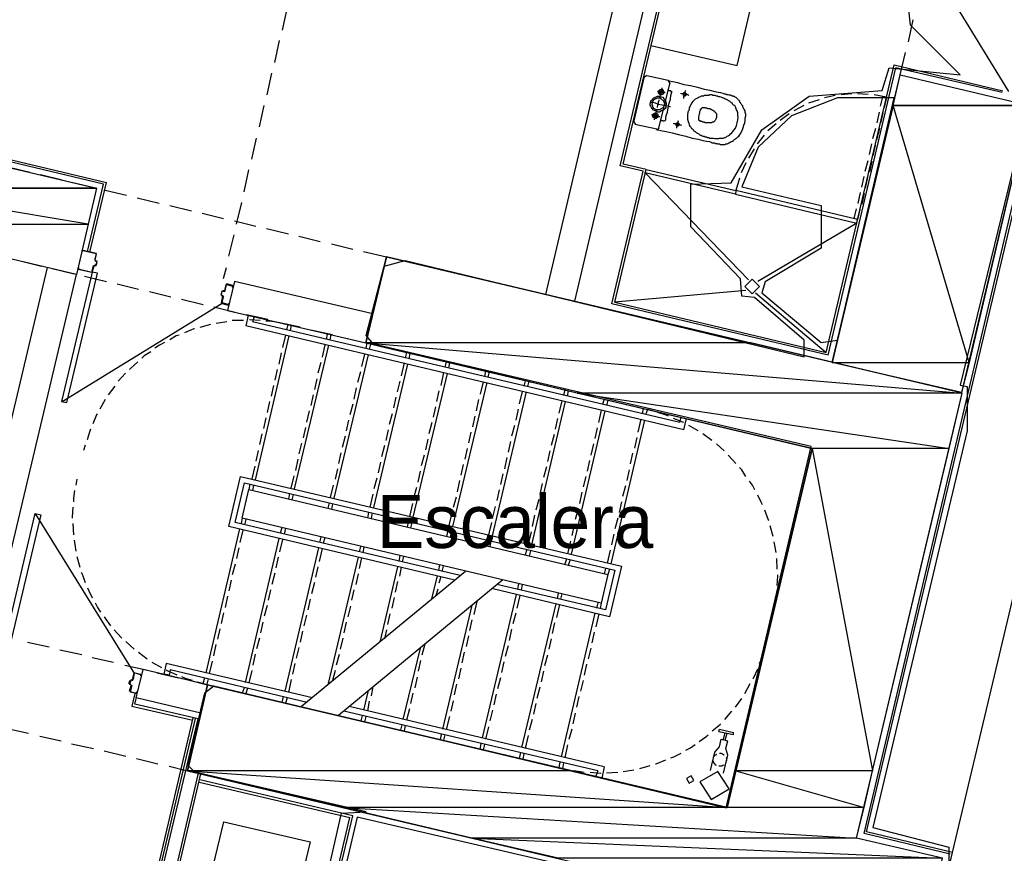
# Model space of a CAD drawing. Header units: feet. Extents: x -79 to 198, y -22 to 181.
# Tile 14 of 92: x 78 to 100, y 46 to 65. Entities that reach past the tile are written whole.
import ezdxf
from ezdxf.enums import TextEntityAlignment as Align

# ---------------------------------------------------------------- set-up
doc = ezdxf.new("R2010")
doc.units = ezdxf.units.FT
for name, color, linetype in [('A-AREA-COMUN', 252, 'CONTINUOUS'), ('A-AREA-UNIDAD', 30, 'CONTINUOUS'), ('A-LINEA', 7, 'CONTINUOUS'), ('A-MURO-CONCRETO', 8, 'CONTINUOUS'), ('A-NOMBRE-ESPACIO', 2, 'CONTINUOUS')]:
    doc.layers.add(name, color=color, linetype=linetype)

msp = doc.modelspace()

# ---------------------------------------------------------------- linework, layer by layer
at = {"layer": 'A-AREA-COMUN'}
msp.add_lwpolyline([(83.072, 39.04), (84.88, 46.9689), (85.44, 47.0044), (81.568, 47.8933), (81.408, 48.0533), (81.792, 49.6889), (82, 49.8489), (93.568, 47.0933), (95.488, 55.2533), (85.6, 57.5644), (85.44, 57.76), (85.84, 59.3244), (86.32, 59.4489), (95.328, 57.28), (95.328, 57.6533), (94.208, 58.6133), (93.92, 58.6489), (93.888, 59.04), (92.768, 60.2133), (92.768, 61.1733), (93.68, 61.2089), (94.368, 62.4), (95.44, 63.1644), (97.088, 63.2889), (97.248, 63.8044), (98.848, 63.6444), (97.728, 64.7644), (97.52, 66.72)], dxfattribs=at)
at = {"layer": 'A-AREA-UNIDAD'}
msp.add_lwpolyline([(97.36, 63.1289), (96.08, 63.1289), (95.04, 62.72), (94.288, 62.0089), (93.92, 61.12), (95.712, 60.6933), (95.712, 59.7333), (94.448, 58.9689), (94.368, 58.72), (95.712, 57.6), (96.08, 57.6533)], close=True, dxfattribs=at)
msp.add_lwpolyline([(100.32, 62.6489), (98.848, 56.64), (99.008, 56.6044), (99.008, 55.6089), (96.88, 46.6489), (98.592, 46.2044), (98.592, 45.2444), (97.92, 42.72), (96.72, 42.6844), (94, 43.3244), (93.68, 42.08), (92.56, 42.08), (90.208, 42.6844), (90.208, 44.2489), (89.92, 44.32), (90.048, 45.76), (85.232, 46.88), (83.36, 38.9156), (82.88, 38.5956), (81.92, 38.5956), (78.368, 39.4844), (77.568, 38.24)], dxfattribs=at)
at = {"layer": 'A-LINEA'}
for p, q in [((89.4933, 58.6844), (92.7733, 72.5911)), ((90.1467, 58.5378), (93.28, 71.7911)), ((91.1733, 61.5911), (92.76, 68.2711)), ((91.24, 61.6311), (92.7867, 68.2044)), ((93.8133, 63.8578), (94.7333, 67.7511)), ((97.7204, 66.8869), (99.9411, 63.2719)), ((83.5467, 64.6578), (83.6533, 65.1378)), ((97.68, 64.3911), (97.7867, 64.8844)), ((83.3733, 63.9244), (83.48, 64.4178)), ((91.8667, 64.3111), (93.8133, 63.8578)), ((97.4933, 63.6444), (97.6133, 64.1511)), ((95.8267, 57.3778), (97.36, 63.8711)), ((97.36, 63.8711), (99.8133, 63.2844)), ((83.2, 63.1911), (83.3067, 63.6844)), ((91.48, 62.5778), (91.72, 63.6044)), ((91.7774, 63.6299), (91.7213, 63.5952)), ((91.7733, 63.6311), (92.2533, 63.5244)), ((95.8667, 57.3111), (97.4, 63.8044)), ((99.8, 63.2444), (97.4, 63.8044)), ((92.2933, 63.4711), (92.04, 62.4444)), ((92.2921, 63.467), (92.2574, 63.5232)), ((96.0267, 63.1778), (95.7867, 63.1244)), ((96.4, 63.2178), (96.16, 63.1911)), ((96.7733, 63.2044), (96.5333, 63.2178)), ((83.0267, 62.4711), (83.1333, 62.9511)), ((95.32, 62.9511), (95.0933, 62.8311)), ((95.6667, 63.0844), (95.4267, 63.0044)), ((97.1867, 63.1378), (97.1333, 62.9111)), ((94.9867, 62.7644), (94.7867, 62.6178)), ((96.9733, 62.5644), (97.0267, 62.8044)), ((97.1067, 62.7911), (97.0533, 62.5511)), ((91.4813, 62.5819), (91.5159, 62.5257)), ((92, 62.4178), (91.5067, 62.5244)), ((94.6933, 62.5378), (94.5067, 62.3778)), ((74.4133, 62.4444), (79.5733, 61.2178)), ((79.5067, 61.1778), (74.4533, 62.3778)), ((91.9959, 62.4057), (92.0521, 62.4404)), ((94.4267, 62.2844), (94.2667, 62.0844)), ((96.88, 62.2044), (96.9467, 62.4444)), ((97.0267, 62.4311), (96.96, 62.1778)), ((82.8533, 61.7378), (82.96, 62.2178)), ((96.68, 46.5111), (100.36, 62.1111)), ((96.7333, 46.5511), (100.4133, 62.0978)), ((96.8, 61.8444), (96.8533, 62.0844)), ((96.9333, 62.0578), (96.88, 61.8178)), ((94.2, 61.9778), (94.0667, 61.7644)), ((91.6933, 61.4711), (91.1733, 61.5911)), ((94.0133, 61.6578), (93.9067, 61.4311)), ((96.7067, 61.4711), (96.7733, 61.7111)), ((96.8533, 61.6978), (96.8, 61.4578)), ((77.3467, 61.5644), (77.84, 61.4444)), ((78.08, 61.3911), (78.5733, 61.2711)), ((82.68, 61.0044), (82.7867, 61.4978)), ((90.9867, 58.4711), (91.6933, 61.4711)), ((91.7333, 61.4311), (94.0667, 59.0178)), ((91.7867, 61.4578), (91.7867, 61.4578)), ((78.8133, 61.2178), (79.2933, 61.0978)), ((79.1467, 59.6578), (79.5067, 61.1778)), ((79.2, 59.6444), (79.5733, 61.2178)), ((93.8667, 61.3111), (93.7867, 61.0311)), ((96.6267, 61.1111), (96.68, 61.3511)), ((96.76, 61.3378), (96.7067, 61.0844)), ((79.5467, 61.0444), (80.0267, 60.9244)), ((93.7333, 61.0044), (93.7333, 61.0044)), ((93.8133, 60.9778), (93.8133, 60.9778)), ((96.5467, 60.7378), (96.6, 60.9911)), ((96.68, 60.9644), (96.6267, 60.7244)), ((98.68, 46.0844), (102.24, 61.1244)), ((80.2667, 60.8711), (80.76, 60.7511)), ((81, 60.6978), (81.4933, 60.5778)), ((82.5067, 60.2711), (82.6267, 60.7644)), ((81.7333, 60.5244), (82.2133, 60.4044)), ((82.4667, 60.3511), (82.9467, 60.2311)), ((96.52, 60.2978), (94.28, 58.9778)), ((96.4933, 60.3511), (96.4933, 60.3511)), ((82.3333, 59.5511), (82.4533, 60.0311)), ((83.1867, 60.1778), (83.68, 60.0578)), ((83.92, 60.0044), (84.4, 59.8844)), ((84.6533, 59.8311), (85.1333, 59.7111)), ((79.04, 59.6844), (79.3467, 59.6178)), ((79.04, 59.6711), (79.04, 59.6711)), ((85.3733, 59.6578), (85.8933, 59.5378)), ((77.6267, 59.4444), (78.1067, 59.3244)), ((79.32, 59.4444), (79.36, 59.4444)), ((79.3205, 59.4557), (79.3354, 59.4316)), ((79.3333, 59.4578), (79.3333, 59.4578)), ((76.32, 51.1778), (78.24, 59.2978)), ((78.3467, 59.2711), (78.84, 59.1511)), ((79.24, 59.1911), (79.24, 59.1911)), ((79.3046, 59.3372), (79.2805, 59.3224)), ((79.3333, 59.3244), (79.2933, 59.3378)), ((79.3333, 59.3378), (79.3333, 59.3378)), ((82.2133, 59.0444), (82.28, 59.2978)), ((76.9733, 51.0311), (78.8933, 59.1378)), ((79.08, 59.0978), (79.5733, 58.9778)), ((79.8133, 58.9244), (80.2933, 58.8044)), ((82.4267, 58.8844), (82.28, 58.9244)), ((80.5467, 58.7511), (81.0267, 58.6311)), ((82.2267, 58.7644), (82.2, 58.7644)), ((82.2267, 58.7778), (82.2267, 58.7778)), ((82.2287, 58.7516), (82.2528, 58.7665)), ((82.2667, 58.9111), (82.24, 58.7644)), ((82.28, 58.9111), (82.28, 58.9111)), ((82.4267, 58.8711), (82.4267, 58.8711)), ((94.0133, 58.7778), (91.0533, 58.5111)), ((94.2267, 58.7244), (95.8267, 57.3778)), ((78.5709, 56.2715), (82.1859, 58.4922)), ((81.2667, 58.5778), (81.76, 58.4578)), ((82.1733, 58.6711), (82.1733, 58.6711)), ((82.1733, 58.6578), (82.2, 58.6578)), ((82.1867, 58.4978), (82.1867, 58.4978)), ((82.1867, 58.4844), (82.32, 58.4444)), ((82.2261, 58.6332), (82.2113, 58.6572)), ((91.0533, 58.5111), (95.8267, 57.3778)), ((82, 58.4044), (82.48, 58.2844)), ((82.32, 58.4578), (82.32, 58.4578)), ((95.8667, 57.3111), (90.9867, 58.4711)), ((82.2933, 58.0711), (82.0533, 58.0311)), ((82.6667, 58.0978), (82.4133, 58.0978)), ((82.7733, 58.2178), (82.72, 57.9778)), ((82.7333, 58.2311), (83.2133, 58.1244)), ((82.9067, 58.1911), (82.8667, 58.0711)), ((92.52, 55.7911), (82.8667, 58.0711)), ((83.4533, 58.0578), (83.9467, 57.9511)), ((83.6667, 58.0044), (83.5333, 58.0311)), ((81.92, 58.0044), (81.68, 57.9378)), ((92.6133, 55.6311), (82.72, 57.9778)), ((83.6667, 58.0044), (83.64, 57.8844)), ((83.7467, 57.9911), (83.72, 57.8711)), ((84.1867, 57.8844), (84.68, 57.7778)), ((83.6933, 57.7511), (82.9333, 54.4978)), ((83.6133, 57.7644), (83.5467, 57.4844)), ((84.56, 57.7911), (84.5333, 57.6711)), ((84.64, 57.7778), (84.6133, 57.6578)), ((84.92, 57.7111), (85.4267, 57.5911)), ((85.4533, 57.5911), (85.4267, 57.4711)), ((83.52, 57.3644), (83.4667, 57.1111)), ((84.5867, 57.5378), (83.8133, 54.2978)), ((84.5067, 57.5511), (84.44, 57.2711)), ((85.5333, 57.5644), (85.5067, 57.4444)), ((86.3467, 57.3778), (86.32, 57.2578)), ((84.4133, 57.1511), (84.3467, 56.9111)), ((85.48, 57.3244), (84.7067, 54.0844)), ((85.4, 57.3378), (85.3333, 57.0578)), ((86.4267, 57.3511), (86.4, 57.2311)), ((87.24, 57.1644), (87.2133, 57.0444)), ((87.32, 57.1511), (87.2933, 57.0178)), ((83.4267, 56.9911), (83.3733, 56.7511)), ((85.3067, 56.9378), (85.24, 56.6978)), ((86.3733, 57.1111), (85.6, 53.8711)), ((86.2933, 57.1378), (86.2267, 56.8444)), ((87.1867, 56.9244), (87.12, 56.6311)), ((88.1333, 56.9511), (88.1067, 56.8311)), ((88.2133, 56.9378), (88.1867, 56.8178)), ((80, 56.9111), (79.84, 56.7244)), ((84.32, 56.7778), (84.2667, 56.5378)), ((86.2, 56.7244), (86.1333, 56.4844)), ((87.2667, 56.8978), (86.4933, 53.6578)), ((88.16, 56.6978), (87.3867, 53.4444)), ((88.08, 56.7111), (88.0133, 56.4311)), ((89.0267, 56.7378), (89, 56.6178)), ((89.1067, 56.7244), (89.08, 56.6044)), ((79.76, 56.6178), (79.6133, 56.4178)), ((83.3467, 56.6311), (83.2933, 56.3911)), ((85.2133, 56.5778), (85.16, 56.3244)), ((87.08, 56.5111), (87.0267, 56.2711)), ((89.0533, 56.4844), (88.28, 53.2311)), ((88.96, 56.4978), (88.8933, 56.2178)), ((89.92, 56.5378), (89.8933, 56.4044)), ((90, 56.5111), (89.9733, 56.3911)), ((79.5467, 56.3111), (79.4267, 56.0978)), ((83.2533, 56.2711), (83.2, 56.0178)), ((84.24, 56.4178), (84.1867, 56.1778)), ((86.1067, 56.3644), (86.0533, 56.1244)), ((87.9733, 56.3111), (87.92, 56.0578)), ((89.9333, 56.2711), (89.1733, 53.0311)), ((89.8533, 56.2844), (89.7867, 56.0044)), ((90.8133, 56.3244), (90.7733, 56.2044)), ((90.8933, 56.2978), (90.8667, 56.1778)), ((84.1467, 56.0578), (84.0933, 55.8044)), ((85.1333, 56.2044), (85.0667, 55.9644)), ((87, 56.1511), (86.9467, 55.9111)), ((88.8667, 56.0978), (88.8133, 55.8444)), ((90.8267, 56.0578), (90.0667, 52.8178)), ((90.7467, 56.0711), (90.68, 55.7911)), ((91.6933, 56.1111), (91.6667, 55.9911)), ((91.7867, 56.0844), (91.7467, 55.9644)), ((91.9067, 56.0578), (91.7867, 56.0844)), ((83.1733, 55.8978), (83.12, 55.6578)), ((85.04, 55.8444), (84.9867, 55.6044)), ((86.0267, 55.9911), (85.96, 55.7511)), ((87.8933, 55.9378), (87.84, 55.6978)), ((89.76, 55.8844), (89.7067, 55.6444)), ((91.72, 55.8444), (90.96, 52.6044)), ((91.64, 55.8711), (91.5733, 55.5778)), ((92.52, 55.7911), (92.5467, 55.9111)), ((92.6133, 55.6311), (92.6667, 55.8844)), ((84.0667, 55.6844), (84.0133, 55.4444)), ((85.9333, 55.6311), (85.88, 55.3911)), ((86.92, 55.7911), (86.8533, 55.5378)), ((88.7867, 55.7244), (88.72, 55.4844)), ((90.6533, 55.6711), (90.6, 55.4311)), ((92.9333, 55.6044), (92.72, 55.7244)), ((83.08, 55.5378), (83.0267, 55.2978)), ((84.96, 55.4844), (84.8933, 55.2311)), ((86.8267, 55.4178), (86.7733, 55.1778)), ((87.8, 55.5778), (87.7467, 55.3378)), ((88.6933, 55.3644), (88.64, 55.1244)), ((89.68, 55.5244), (89.6133, 55.2711)), ((91.5467, 55.4578), (91.4933, 55.2178)), ((93.24, 55.3911), (93.04, 55.5378)), ((79.0933, 55.2844), (79.0533, 55.1644)), ((83, 55.1644), (82.9467, 54.9244)), ((83.9733, 55.3244), (83.92, 55.0844)), ((85.8533, 55.2711), (85.7867, 55.0178)), ((87.72, 55.2044), (87.6667, 54.9644)), ((89.5867, 55.1511), (89.5333, 54.9111)), ((90.5733, 55.3111), (90.5067, 55.0578)), ((93.52, 55.1511), (93.3467, 55.3111)), ((83.8933, 54.9644), (83.84, 54.7111)), ((84.8667, 55.1111), (84.8133, 54.8711)), ((86.7467, 55.0578), (86.68, 54.8178)), ((88.6133, 55.0044), (88.56, 54.7511)), ((90.48, 54.9378), (90.4267, 54.6978)), ((91.4533, 55.0978), (91.4, 54.8578)), ((82.92, 54.8044), (82.8533, 54.5244)), ((84.7867, 54.7511), (84.7333, 54.5111)), ((85.76, 54.8978), (85.7067, 54.6578)), ((86.6533, 54.6978), (86.6, 54.4444)), ((87.6267, 54.8444), (87.5733, 54.6044)), ((89.5067, 54.7911), (89.44, 54.5511)), ((91.3733, 54.7244), (91.32, 54.4844)), ((78.9067, 54.5111), (78.88, 54.3778)), ((83.8, 54.5911), (83.7333, 54.3111)), ((85.68, 54.5378), (85.6133, 54.2978)), ((87.5467, 54.4844), (87.4933, 54.2311)), ((88.52, 54.6311), (88.4667, 54.3911)), ((90.4, 54.5778), (90.3333, 54.3378)), ((82.8133, 54.4044), (82.7867, 54.2844)), ((82.8933, 54.3778), (82.8667, 54.2578)), ((84.6933, 54.3778), (84.6267, 54.0978)), ((86.5733, 54.3244), (86.5067, 54.0844)), ((88.44, 54.2711), (88.3867, 54.0311)), ((89.4133, 54.4178), (89.36, 54.1778)), ((91.2933, 54.3644), (91.2267, 54.1244)), ((83.7067, 54.1911), (83.68, 54.0711)), ((83.7867, 54.1644), (83.76, 54.0444)), ((85.5867, 54.1778), (85.52, 53.8844)), ((87.4667, 54.1111), (87.4, 53.8711)), ((89.3333, 54.0578), (89.2667, 53.8178)), ((90.3067, 54.2178), (90.2533, 53.9644)), ((84.6, 53.9778), (84.5733, 53.8578)), ((84.68, 53.9644), (84.6533, 53.8311)), ((86.48, 53.9644), (86.4133, 53.6711)), ((88.3467, 53.8978), (88.2933, 53.6578)), ((90.2267, 53.8444), (90.16, 53.6044)), ((91.2, 54.0044), (91.1467, 53.7644)), ((80.2126, 50.1189), (77.9758, 53.724)), ((82.64, 53.6311), (82.6133, 53.5111)), ((82.72, 53.6044), (82.6933, 53.4844)), ((85.4933, 53.7644), (85.4667, 53.6444)), ((85.5733, 53.7511), (85.5467, 53.6311)), ((87.3733, 53.7511), (87.3067, 53.4711)), ((89.24, 53.6978), (89.1867, 53.4444)), ((91.12, 53.6311), (91.0533, 53.3911)), ((78.8133, 53.5111), (78.8267, 53.2578)), ((82.5733, 53.3911), (81.8133, 50.1378)), ((82.6533, 53.3644), (82.5867, 53.0844)), ((83.5333, 53.4178), (83.4933, 53.2978)), ((83.6133, 53.4044), (83.5867, 53.2711)), ((86.3867, 53.5511), (86.36, 53.4311)), ((86.4667, 53.5378), (86.44, 53.4178)), ((88.2667, 53.5378), (88.2, 53.2578)), ((90.1333, 53.4844), (90.08, 53.2444)), ((94.6267, 53.2178), (94.56, 53.4578)), ((78.84, 53.1378), (78.88, 52.8844)), ((83.4667, 53.1778), (82.7067, 49.9244)), ((83.5467, 53.1511), (83.48, 52.8711)), ((84.4133, 53.2044), (84.3867, 53.0844)), ((84.5067, 53.1911), (84.4667, 53.0711)), ((87.28, 53.3511), (87.2533, 53.2178)), ((87.36, 53.3244), (87.3333, 53.2044)), ((88.1733, 53.1378), (88.1467, 53.0178)), ((89.16, 53.3244), (89.0933, 53.0444)), ((91.0267, 53.2711), (90.9733, 53.0311)), ((82.56, 52.9644), (82.5067, 52.7244)), ((84.36, 52.9644), (83.6, 49.7244)), ((84.44, 52.9511), (84.3733, 52.6578)), ((85.3067, 52.9911), (85.28, 52.8711)), ((85.3867, 52.9778), (85.36, 52.8578)), ((88.2533, 53.1111), (88.2267, 52.9911)), ((89.0667, 52.9244), (89.0267, 52.8044)), ((90.0533, 53.1111), (89.9867, 52.8311)), ((94.6933, 52.8578), (94.6533, 53.0978)), ((78.9067, 52.7644), (78.9733, 52.5244)), ((83.4533, 52.7511), (83.4, 52.5111)), ((85.2533, 52.7511), (84.5733, 49.8711)), ((85.3333, 52.7378), (85.28, 52.4978)), ((86.2, 52.7911), (86.1733, 52.6578)), ((86.28, 52.7644), (86.2533, 52.6444)), ((89.1467, 52.8978), (89.12, 52.7778)), ((89.96, 52.7111), (89.92, 52.5911)), ((90.04, 52.6978), (90, 52.5644)), ((90.9467, 52.9111), (90.88, 52.6178)), ((94.72, 52.4844), (94.7067, 52.7244)), ((82.48, 52.5911), (82.4133, 52.3511)), ((84.3467, 52.5378), (84.2933, 52.2978)), ((86.1467, 52.5378), (85.7467, 50.8311)), ((86.2267, 52.5244), (86.1867, 52.3244)), ((87.0933, 52.5778), (87.0667, 52.4578)), ((87.1733, 52.5511), (87.1467, 52.4311)), ((90.84, 52.4978), (90.8133, 52.3778)), ((90.9333, 52.4844), (90.8933, 52.3644)), ((83.3733, 52.3911), (83.3067, 52.1378)), ((87.68, 52.4311), (83.9733, 49.3778)), ((85.2533, 52.3778), (85.2, 52.1378)), ((87.04, 52.3244), (86.9067, 51.7911)), ((87.12, 52.3111), (87.08, 52.1644)), ((82.3867, 52.2311), (82.3333, 51.9911)), ((84.2667, 52.1778), (84.2, 51.9244)), ((88.52, 52.2444), (84.8133, 49.1778)), ((86.1467, 52.2044), (86.0933, 51.9644)), ((87.0533, 52.0311), (87.0133, 51.8844)), ((88.88, 52.1511), (88.8533, 52.0311)), ((88.96, 52.1378), (88.9333, 52.0178)), ((82.3067, 51.8711), (82.2533, 51.6178)), ((83.28, 52.0178), (83.2267, 51.7778)), ((84.1733, 51.8044), (84.12, 51.5644)), ((85.16, 52.0178), (85.1067, 51.7778)), ((86.0667, 51.8444), (86.0133, 51.6044)), ((88.8267, 51.9111), (88.0533, 48.6711)), ((88.9067, 51.8844), (88.84, 51.6044)), ((89.7733, 51.9378), (89.7467, 51.8178)), ((89.8533, 51.9244), (89.8267, 51.8044)), ((83.2, 51.6578), (83.1333, 51.4178)), ((85.08, 51.6444), (85.0267, 51.4044)), ((87.8267, 51.6711), (87.16, 48.8711)), ((87.9333, 51.7511), (87.8667, 51.4578)), ((89.72, 51.6978), (88.9467, 48.4578)), ((89.8, 51.6844), (89.7333, 51.3911)), ((90.6667, 51.7244), (90.64, 51.6044)), ((90.7467, 51.7111), (90.72, 51.5911)), ((94.6267, 51.4711), (94.6533, 51.6178)), ((82.2133, 51.4978), (82.16, 51.2578)), ((84.0933, 51.4444), (84.0267, 51.2044)), ((85.9733, 51.4711), (85.92, 51.2311)), ((88.8133, 51.4844), (88.7467, 51.2444)), ((90.6, 51.4844), (89.84, 48.2444)), ((90.6933, 51.4711), (90.6267, 51.1778)), ((82.1333, 51.1378), (82.08, 50.8978)), ((83.1067, 51.2844), (83.0533, 51.0444)), ((84.9867, 51.2844), (84.9333, 51.0444)), ((87.8267, 51.3378), (87.7733, 51.0978)), ((89.6933, 51.2711), (89.64, 51.0311)), ((83.0267, 50.9244), (82.96, 50.6844)), ((84, 51.0844), (83.9467, 50.8311)), ((84.9067, 50.9244), (84.8533, 50.6711)), ((85.8933, 51.1111), (85.8533, 50.9111)), ((87.7467, 50.9778), (87.6933, 50.7378)), ((88.72, 51.1244), (88.6667, 50.8711)), ((90.5867, 51.0578), (90.5333, 50.8178)), ((77.7867, 50.8311), (78.28, 50.7244)), ((80.0133, 50.8444), (80.2, 50.6711)), ((82.04, 50.7778), (81.9867, 50.5244)), ((83.92, 50.7111), (83.8533, 50.4711)), ((86.6533, 50.6978), (86.2667, 49.0844)), ((86.76, 50.7911), (86.6933, 50.5378)), ((88.64, 50.7511), (88.5733, 50.5111)), ((89.6133, 50.9111), (89.56, 50.6711)), ((90.5067, 50.6978), (90.4533, 50.4578)), ((94.44, 50.6978), (94.48, 50.8311)), ((78.52, 50.6578), (79.0133, 50.5511)), ((79.2533, 50.4844), (79.7333, 50.3778)), ((80.2933, 50.6044), (80.4933, 50.4578)), ((82.9333, 50.5644), (82.88, 50.3111)), ((84.8267, 50.5511), (84.76, 50.3111)), ((87.6533, 50.6044), (87.6, 50.3644)), ((89.5333, 50.5378), (89.4667, 50.2978)), ((79.9867, 50.3111), (80.4667, 50.2044)), ((80.6, 50.3778), (80.8133, 50.2578)), ((80.92, 50.3511), (80.8667, 50.1111)), ((84.2267, 49.5778), (80.92, 50.3511)), ((81.96, 50.4044), (81.8933, 50.1244)), ((83.8267, 50.3511), (83.7733, 50.1111)), ((86.6667, 50.4178), (86.6133, 50.1778)), ((88.5467, 50.3911), (88.4933, 50.1511)), ((90.4133, 50.3378), (90.36, 50.0844)), ((80.2133, 50.1378), (80.3467, 50.1111)), ((80.24, 49.5778), (80.4, 50.2178)), ((80.3467, 50.0978), (80.3467, 50.0978)), ((81.8533, 49.8711), (80.4, 50.2178)), ((80.7067, 50.1378), (81.2, 50.0311)), ((80.9867, 50.0844), (80.8667, 50.1111)), ((81.0133, 50.2044), (80.9867, 50.0844)), ((84.1067, 49.4711), (81.0133, 50.2044)), ((82.8533, 50.1911), (82.7867, 49.9111)), ((84.7333, 50.1911), (84.68, 49.9644)), ((86.5867, 50.0444), (86.5333, 49.8044)), ((87.5733, 50.2444), (87.52, 50.0044)), ((88.4667, 50.0311), (88.4, 49.7778)), ((89.44, 50.1778), (89.3867, 49.9378)), ((80.08, 49.8978), (80.1067, 49.9778)), ((80.0933, 49.7244), (80.1333, 49.8578)), ((80.12, 49.9911), (80.1467, 49.9778)), ((80.12, 49.9778), (80.12, 49.9778)), ((80.12, 49.8578), (80.12, 49.8578)), ((80.1461, 49.8465), (80.1313, 49.8706)), ((80.1467, 49.9911), (80.1467, 49.9911)), ((80.1487, 49.965), (80.1728, 49.9798)), ((81.44, 49.9778), (81.8533, 49.8711)), ((81.6267, 49.9378), (81.76, 49.8978)), ((81.7867, 50.0178), (81.7467, 49.8978)), ((81.8667, 50.0044), (81.84, 49.8844)), ((82.68, 49.8044), (82.64, 49.6844)), ((83.7467, 49.9911), (83.68, 49.6978)), ((85.5867, 49.8311), (85.5467, 49.6178)), ((87.48, 49.8844), (87.4267, 49.6444)), ((89.36, 49.8178), (89.2933, 49.5644)), ((90.3333, 49.9644), (90.28, 49.7244)), ((93.9867, 49.6711), (94.1067, 49.8978)), ((80.2133, 49.6711), (80.1467, 49.3911)), ((80.2533, 49.6844), (80.2533, 49.6844)), ((82.76, 49.7911), (82.72, 49.6711)), ((83.56, 49.6044), (83.5333, 49.4711)), ((85.48, 49.7378), (85.3733, 49.2978)), ((86.4933, 49.6844), (86.44, 49.4444)), ((88.3733, 49.6578), (88.32, 49.4178)), ((90.24, 49.6044), (90.1867, 49.3644)), ((80.1467, 49.3911), (81.52, 49.0711)), ((81.7067, 49.2311), (80.24, 49.5778)), ((83.6533, 49.5778), (83.6133, 49.4578)), ((90.8133, 48.0178), (85.0533, 49.3778)), ((85.5067, 49.4978), (85.4667, 49.2844)), ((87.4, 49.5111), (87.3467, 49.2711)), ((89.2667, 49.4444), (89.2133, 49.2044)), ((93.7733, 49.3644), (93.92, 49.5644)), ((90.6667, 47.9244), (84.9333, 49.2711)), ((85.3467, 49.1778), (85.32, 49.0578)), ((85.4267, 49.1511), (85.4, 49.0311)), ((86.4133, 49.3244), (86.3467, 49.0711)), ((87.32, 49.1511), (87.24, 48.8578)), ((88.2933, 49.2978), (88.2267, 49.0578)), ((90.16, 49.2311), (90.1067, 48.9911)), ((93.5333, 49.0844), (93.6933, 49.2711)), ((79.24, 39.3911), (81.5333, 49.1244)), ((79.28, 39.3778), (81.5867, 49.1111)), ((79.3333, 39.3644), (81.64, 49.0978)), ((86.24, 48.9644), (86.2133, 48.8444)), ((86.32, 48.9511), (86.2933, 48.8311)), ((88.2, 48.9244), (88.1333, 48.6444)), ((89.1867, 49.0844), (89.12, 48.8444)), ((77.3333, 48.8844), (77.8133, 48.7778)), ((78.0667, 48.7111), (78.5467, 48.6044)), ((87.1333, 48.7511), (87.1067, 48.6311)), ((87.2133, 48.7378), (87.1867, 48.6178)), ((89.0933, 48.7244), (89.0267, 48.4311)), ((90.08, 48.8711), (90.0133, 48.6311)), ((93.5067, 48.6311), (93.5467, 48.7911)), ((93.5467, 48.6178), (93.5867, 48.7778)), ((78.7867, 48.5378), (79.28, 48.4311)), ((88.0267, 48.5378), (88, 48.4178)), ((88.1067, 48.5244), (88.08, 48.4044)), ((89.9867, 48.5111), (89.92, 48.2178)), ((93.4533, 48.6444), (93.6, 48.6044)), ((93.56, 48.4311), (93.6, 48.6044)), ((79.52, 48.3778), (80.0133, 48.2578)), ((88.92, 48.3378), (88.8933, 48.2044)), ((89, 48.3111), (88.9733, 48.1911)), ((93.2133, 47.9378), (93.3067, 48.3511)), ((80.2533, 48.2044), (80.7333, 48.0844)), ((80.9867, 48.0311), (81.4, 47.9244)), ((89.8133, 48.1244), (89.7867, 48.0044)), ((89.8933, 48.0978), (89.8667, 47.9778)), ((91.6133, 47.9778), (91.8533, 48.0444)), ((79.6267, 39.2978), (81.6533, 47.8711)), ((79.68, 39.2844), (81.7067, 47.8578)), ((89.8667, 47.9778), (90, 47.9511)), ((90.6667, 47.9244), (90.6267, 47.8044)), ((90.8133, 48.0178), (90.76, 47.7644)), ((90.8667, 47.8844), (91.12, 47.8978)), ((91.24, 47.9111), (91.48, 47.9511)), ((81.6667, 47.6711), (85.0667, 46.8711)), ((85.1333, 46.9111), (81.68, 47.7244)), ((82.2267, 46.7778), (84.1733, 46.3244)), ((83.1867, 38.8711), (85.0667, 46.8711)), ((83.2133, 38.8044), (85.1333, 46.9111)), ((98.6267, 46.0444), (96.68, 46.5111))]:
    msp.add_line(p, q, dxfattribs=at)
for points in [[(100.4133, 62.9511), (98.88, 56.4711), (95.96, 57.1511), (97.4933, 63.6444), (100.4133, 62.9511)], [(92.2533, 63.5244), (92.28, 63.5111), (92.36, 63.4978), (92.4667, 63.4711), (92.6133, 63.4311), (92.76, 63.4044), (92.92, 63.3644), (93.0667, 63.3244), (93.2, 63.2978), (93.3067, 63.2711), (93.3867, 63.2578), (93.44, 63.2444), (93.4933, 63.2311), (93.52, 63.2178), (93.5333, 63.2178), (93.5467, 63.2178), (93.56, 63.2178), (93.5733, 63.2044), (93.5867, 63.2044), (93.6, 63.2044), (93.6267, 63.1911), (93.64, 63.1911), (93.6533, 63.1911), (93.6667, 63.1911), (93.68, 63.1778), (93.6933, 63.1778), (93.7067, 63.1778), (93.72, 63.1644), (93.7333, 63.1644), (93.7467, 63.1644), (93.76, 63.1511), (93.7733, 63.1378), (93.7867, 63.1378), (93.8, 63.1244), (93.8133, 63.1111), (93.8267, 63.0978), (93.84, 63.0844), (93.8533, 63.0711), (93.8667, 63.0578), (93.8667, 63.0311), (93.88, 63.0178), (93.8933, 63.0044), (93.9067, 62.9911), (93.92, 62.9644), (93.9333, 62.9511), (93.9333, 62.9244), (93.9467, 62.9111), (93.96, 62.8844), (93.9733, 62.8578), (93.9867, 62.8311), (93.9867, 62.8044), (94, 62.7644), (94, 62.7111), (93.9867, 62.6578), (93.9867, 62.6044), (93.9733, 62.5244)], [(92.2, 62.9511), (92.2, 62.9111), (92.1867, 62.8844), (92.16, 62.8578), (92.1333, 62.8444), (92.1067, 62.8311), (92.08, 62.8178), (92.0533, 62.8044), (92.0267, 62.8044), (92, 62.8178), (91.96, 62.8311), (91.9333, 62.8444), (91.9067, 62.8578), (91.8933, 62.8844), (91.88, 62.9111), (91.8667, 62.9378), (91.8533, 62.9644), (91.8533, 62.9911), (91.8667, 63.0311), (91.8667, 63.0578), (91.8933, 63.0844), (91.9067, 63.1111), (91.9333, 63.1244), (91.96, 63.1378), (91.9867, 63.1511), (92.0133, 63.1644), (92.04, 63.1644), (92.08, 63.1511), (92.1067, 63.1511), (92.1333, 63.1378), (92.16, 63.1111), (92.1733, 63.0844), (92.1867, 63.0711), (92.2, 63.0311), (92.2133, 63.0044), (92.2133, 62.9778), (92.2, 62.9511)], [(92.1867, 63.2311), (92.1733, 63.2444), (92.1467, 63.2444), (92.12, 63.2578), (92.08, 63.2578), (92.0533, 63.2711), (92.0267, 63.2711), (92.0133, 63.2711)], [(92.16, 63.2444), (92.1467, 63.2311), (92.1467, 63.2178), (92.1333, 63.2178), (92.1333, 63.2044), (92.12, 63.2044), (92.1067, 63.1911), (92.0933, 63.1911), (92.08, 63.1911), (92.0667, 63.2044), (92.0533, 63.2178), (92.04, 63.2311), (92.04, 63.2444), (92.04, 63.2578), (92.04, 63.2711), (92.04, 63.2844), (92.0533, 63.2844), (92.0533, 63.2978), (92.0667, 63.2978), (92.0667, 63.3111), (92.08, 63.3111), (92.0933, 63.3111), (92.1067, 63.3111), (92.12, 63.3111), (92.1333, 63.3111), (92.1333, 63.2978), (92.1467, 63.2978), (92.1467, 63.2844), (92.16, 63.2711), (92.16, 63.2578), (92.16, 63.2444)], [(92.0667, 63.1244), (92.0667, 63.1378), (92.0667, 63.1511), (92.08, 63.1911), (92.0933, 63.2178), (92.0933, 63.2578), (92.1067, 63.2978), (92.1067, 63.3244), (92.12, 63.3378), (92.12, 63.3511)], [(92.1333, 63.2444), (92.12, 63.2444), (92.12, 63.2311), (92.1067, 63.2311), (92.0933, 63.2311), (92.08, 63.2311), (92.0667, 63.2311), (92.0667, 63.2444), (92.0667, 63.2578), (92.0667, 63.2711), (92.08, 63.2711), (92.08, 63.2844), (92.0933, 63.2844), (92.1067, 63.2844), (92.12, 63.2844), (92.12, 63.2711), (92.1333, 63.2711), (92.1333, 63.2578), (92.1333, 63.2444)], [(92.0933, 62.6311), (92.0933, 62.6178), (92.12, 62.6178), (92.1333, 62.6178), (92.1467, 62.6178), (92.1467, 62.6044), (92.16, 62.6044), (92.1733, 62.6044), (92.1867, 62.6178), (92.2, 62.6311), (92.2, 62.6578), (92.2133, 62.7244), (92.24, 62.8044), (92.2533, 62.8978), (92.28, 63.0044), (92.3067, 63.0978), (92.32, 63.1778), (92.3333, 63.2311), (92.3333, 63.2444), (92.3467, 63.2578), (92.3333, 63.2711), (92.32, 63.2711), (92.32, 63.2844), (92.3067, 63.2844), (92.2933, 63.2844), (92.28, 63.2844), (92.2667, 63.2978), (92.2533, 63.2978), (92.24, 63.2978)], [(92.72, 63.1778), (92.7067, 63.1911), (92.68, 63.1911), (92.6533, 63.2044), (92.6133, 63.2044), (92.5867, 63.2178), (92.56, 63.2178), (92.5467, 63.2178), (92.5467, 63.2311)], [(92.6667, 63.1911), (92.6533, 63.1911), (92.6533, 63.1778), (92.64, 63.1778), (92.64, 63.1644), (92.6267, 63.1644), (92.6133, 63.1778), (92.6, 63.1778), (92.6, 63.1911), (92.6, 63.2044), (92.6, 63.2178), (92.6, 63.2311), (92.6133, 63.2311), (92.6133, 63.2444), (92.6267, 63.2444), (92.64, 63.2444), (92.64, 63.2311), (92.6533, 63.2311), (92.6667, 63.2178), (92.6667, 63.2044), (92.6667, 63.1911)], [(92.6133, 63.1111), (92.6133, 63.1244), (92.6133, 63.1378), (92.6133, 63.1644), (92.6267, 63.1911), (92.64, 63.2178), (92.64, 63.2578), (92.64, 63.2711), (92.6533, 63.2978)], [(92.7067, 62.8311), (92.6933, 62.7511), (92.6933, 62.6978), (92.6933, 62.6444), (92.7067, 62.5911), (92.72, 62.5511), (92.7333, 62.5111), (92.7467, 62.4844), (92.7733, 62.4578), (92.7867, 62.4311), (92.8133, 62.4178), (92.8267, 62.3911), (92.84, 62.3778), (92.8667, 62.3644), (92.88, 62.3511), (92.8933, 62.3378), (92.9067, 62.3378), (92.9333, 62.3244), (92.9467, 62.3111), (92.96, 62.2978), (92.9867, 62.2844), (93, 62.2844), (93.0267, 62.2711), (93.04, 62.2578), (93.0667, 62.2578), (93.0933, 62.2444), (93.12, 62.2444), (93.1467, 62.2311), (93.1733, 62.2311), (93.2, 62.2178), (93.2267, 62.2178), (93.2533, 62.2178), (93.28, 62.2178), (93.3067, 62.2044), (93.3333, 62.2044), (93.36, 62.2044), (93.3733, 62.2044), (93.4, 62.2044), (93.4133, 62.2178), (93.44, 62.2178), (93.4533, 62.2178), (93.4667, 62.2178), (93.4933, 62.2178), (93.5067, 62.2178), (93.5333, 62.2311), (93.5467, 62.2311), (93.5733, 62.2444), (93.5867, 62.2578), (93.6133, 62.2711), (93.64, 62.2844), (93.6667, 62.3111), (93.6933, 62.3378), (93.72, 62.3644), (93.7467, 62.4044), (93.7733, 62.4444), (93.8, 62.4978), (93.8133, 62.5644), (93.8267, 62.6311), (93.84, 62.6844), (93.8267, 62.7378), (93.8267, 62.7911), (93.8133, 62.8311), (93.8, 62.8578), (93.7867, 62.8978), (93.7733, 62.9244), (93.76, 62.9511), (93.7333, 62.9644), (93.72, 62.9778), (93.7067, 63.0044), (93.6933, 63.0044), (93.68, 63.0178), (93.6667, 63.0311), (93.6533, 63.0444), (93.6267, 63.0578), (93.6133, 63.0578), (93.6, 63.0711), (93.5867, 63.0844), (93.56, 63.0978), (93.5467, 63.0978), (93.52, 63.1111), (93.4933, 63.1244), (93.48, 63.1244), (93.4533, 63.1378), (93.4267, 63.1511), (93.4, 63.1511), (93.3733, 63.1644), (93.3467, 63.1644), (93.32, 63.1778), (93.2933, 63.1778), (93.2667, 63.1778), (93.24, 63.1911), (93.2133, 63.1911), (93.2, 63.1911), (93.1733, 63.1778), (93.16, 63.1778), (93.1333, 63.1778), (93.1067, 63.1778), (93.0933, 63.1778), (93.0667, 63.1778), (93.0533, 63.1644), (93.0267, 63.1644), (93, 63.1644), (92.9867, 63.1511), (92.96, 63.1378), (92.9333, 63.1244), (92.9067, 63.1111), (92.8667, 63.0978), (92.84, 63.0711), (92.8133, 63.0444), (92.7867, 63.0044), (92.76, 62.9511), (92.7333, 62.8978), (92.72, 62.8311)], [(97.0533, 62.9378), (97.1067, 63.1511), (97.1867, 63.1378), (96.9067, 63.1911)], [(92.3067, 62.9244), (92.2933, 62.9244), (92.2533, 62.9378), (92.1867, 62.9511), (92.12, 62.9644), (92.04, 62.9778), (91.9733, 63.0044), (91.9067, 63.0178), (91.8667, 63.0178), (91.8533, 63.0311)], [(92.16, 62.9511), (92.16, 62.9378), (92.1467, 62.9111), (92.1333, 62.8978), (92.1067, 62.8844), (92.0933, 62.8711), (92.0667, 62.8578), (92.0533, 62.8578), (92.0267, 62.8578), (92, 62.8578), (91.9733, 62.8578), (91.96, 62.8711), (91.9333, 62.8844), (91.92, 62.9111), (91.9067, 62.9244), (91.9067, 62.9511), (91.8933, 62.9644), (91.8933, 62.9911), (91.9067, 63.0178), (91.9067, 63.0444), (91.92, 63.0578), (91.9333, 63.0844), (91.9467, 63.0978), (91.9733, 63.1111), (91.9867, 63.1111), (92.0133, 63.1244), (92.04, 63.1244), (92.0667, 63.1244), (92.0933, 63.1111), (92.1067, 63.0978), (92.12, 63.0844), (92.1467, 63.0711), (92.16, 63.0444), (92.16, 63.0311), (92.1733, 63.0044), (92.1733, 62.9778), (92.16, 62.9511)], [(92.0133, 62.9111), (92.0133, 62.9244), (92.0267, 62.9511), (92.0267, 62.9778), (92.04, 63.0044), (92.04, 63.0444), (92.0533, 63.0578), (92.0533, 63.0844)], [(92.0667, 62.6978), (92.0533, 62.6978), (92.04, 62.6978), (92.0133, 62.7111), (91.9867, 62.7111), (91.96, 62.7244), (91.9333, 62.7244), (91.9067, 62.7378), (91.8933, 62.7378), (91.88, 62.7378)], [(92.0267, 62.7111), (92.0267, 62.6978), (92.0133, 62.6844), (92, 62.6711), (91.9867, 62.6578), (91.9733, 62.6578), (91.96, 62.6578), (91.9467, 62.6711), (91.9333, 62.6711), (91.92, 62.6844), (91.92, 62.6978), (91.9067, 62.6978), (91.9067, 62.7111), (91.9067, 62.7244), (91.9067, 62.7378), (91.92, 62.7511), (91.92, 62.7644), (91.9333, 62.7644), (91.9467, 62.7778), (91.96, 62.7778), (91.9733, 62.7778), (91.9867, 62.7778), (92, 62.7778), (92, 62.7644), (92.0133, 62.7644), (92.0133, 62.7511), (92.0267, 62.7511), (92.0267, 62.7378), (92.0267, 62.7244), (92.0267, 62.7111)], [(92, 62.7111), (92, 62.6978), (91.9867, 62.6978), (91.9733, 62.6844), (91.96, 62.6844), (91.96, 62.6978), (91.9467, 62.6978), (91.9467, 62.7111), (91.9333, 62.7111), (91.9333, 62.7244), (91.9467, 62.7378), (91.9467, 62.7511), (91.96, 62.7511), (91.9733, 62.7511), (91.9867, 62.7511), (91.9867, 62.7378), (92, 62.7378), (92, 62.7244), (92, 62.7111)], [(91.9467, 62.6311), (91.9467, 62.6444), (91.96, 62.6578), (91.96, 62.6978), (91.9733, 62.7244), (91.9733, 62.7644), (91.9867, 62.8044), (92, 62.8311), (92, 62.8444), (92, 62.8578)], [(92.9867, 62.8711), (93, 62.8711), (93, 62.8844), (93.0133, 62.8844), (93.0133, 62.8978), (93.0267, 62.8978), (93.0267, 62.9111), (93.04, 62.9111), (93.0533, 62.9111), (93.0667, 62.9111), (93.08, 62.9111), (93.0933, 62.9111), (93.0933, 62.8978), (93.1067, 62.8978), (93.12, 62.8978), (93.1333, 62.8978), (93.1467, 62.8844), (93.1733, 62.8844), (93.1867, 62.8844), (93.2, 62.8844), (93.2133, 62.8711), (93.2267, 62.8711), (93.24, 62.8578), (93.2533, 62.8578), (93.2533, 62.8444), (93.2667, 62.8444), (93.28, 62.8311), (93.2933, 62.8311), (93.2933, 62.8178), (93.3067, 62.8178), (93.32, 62.8044), (93.3333, 62.7911), (93.3333, 62.7778), (93.3467, 62.7644), (93.3467, 62.7378), (93.3467, 62.7111), (93.3467, 62.6844), (93.3333, 62.6444), (93.32, 62.6178), (93.3067, 62.6044), (93.2933, 62.5911), (93.28, 62.5778), (93.2667, 62.5778), (93.2533, 62.5778), (93.24, 62.5644), (93.2267, 62.5644), (93.2133, 62.5644), (93.2, 62.5644), (93.1867, 62.5644), (93.1733, 62.5644), (93.16, 62.5644), (93.1467, 62.5644), (93.1333, 62.5644), (93.12, 62.5644), (93.1067, 62.5644), (93.0933, 62.5644), (93.08, 62.5778), (93.0667, 62.5778), (93.0533, 62.5778), (93.04, 62.5778), (93.0267, 62.5911), (93.0133, 62.5911), (93, 62.5911), (92.9867, 62.5911), (92.9867, 62.6044), (92.9733, 62.6044), (92.96, 62.6044), (92.96, 62.6178), (92.96, 62.6311), (92.9467, 62.6311), (92.9467, 62.6444), (92.9467, 62.6578), (92.9467, 62.6711), (92.9467, 62.6844), (92.96, 62.7244), (92.96, 62.7511), (92.9733, 62.7778), (92.9733, 62.8178), (92.9867, 62.8444), (92.9867, 62.8578), (92.9867, 62.8711)], [(92, 62.4178), (92.0267, 62.4044), (92.0933, 62.3911), (92.2133, 62.3644), (92.3467, 62.3378), (92.4933, 62.2978), (92.6533, 62.2578), (92.8, 62.2178), (92.9333, 62.1911), (93.04, 62.1644), (93.12, 62.1511), (93.1867, 62.1378), (93.2267, 62.1244), (93.2533, 62.1111), (93.2667, 62.1111), (93.28, 62.1111), (93.2933, 62.1111), (93.3067, 62.1111), (93.32, 62.0978), (93.3333, 62.0978), (93.3467, 62.0978), (93.36, 62.0978), (93.3733, 62.0844), (93.3867, 62.0844), (93.4, 62.0844), (93.4133, 62.0844), (93.44, 62.0711), (93.4533, 62.0711), (93.4667, 62.0711), (93.48, 62.0711), (93.4933, 62.0711), (93.5067, 62.0711), (93.52, 62.0711), (93.5467, 62.0711), (93.56, 62.0844), (93.5733, 62.0844), (93.5867, 62.0844), (93.6, 62.0978), (93.6267, 62.1111), (93.64, 62.1111), (93.6533, 62.1244), (93.68, 62.1378), (93.6933, 62.1378), (93.7067, 62.1511), (93.7333, 62.1644), (93.7467, 62.1778), (93.76, 62.1911), (93.7867, 62.2044), (93.8, 62.2178), (93.8267, 62.2444), (93.8533, 62.2578), (93.8667, 62.2844), (93.8933, 62.3111), (93.9067, 62.3511), (93.9333, 62.4044), (93.9467, 62.4578), (93.9733, 62.5378)], [(92.56, 62.4978), (92.5467, 62.5111), (92.52, 62.5111), (92.4933, 62.5244), (92.4533, 62.5244), (92.4267, 62.5378), (92.4, 62.5378), (92.3867, 62.5378), (92.3867, 62.5511)], [(92.5067, 62.5111), (92.4933, 62.5111), (92.4933, 62.4978), (92.48, 62.4978), (92.48, 62.4844), (92.4667, 62.4844), (92.4533, 62.4978), (92.44, 62.4978), (92.44, 62.5111), (92.44, 62.5244), (92.44, 62.5378), (92.44, 62.5511), (92.4533, 62.5511), (92.4533, 62.5644), (92.4667, 62.5644), (92.48, 62.5644), (92.48, 62.5511), (92.4933, 62.5511), (92.5067, 62.5378), (92.5067, 62.5244), (92.5067, 62.5111)], [(92.4533, 62.4444), (92.4533, 62.4578), (92.4533, 62.4844), (92.4667, 62.5111), (92.4667, 62.5378), (92.48, 62.5778), (92.48, 62.5911), (92.4933, 62.6178)], [(79.3467, 61.0844), (78.8933, 59.1378), (74.0933, 60.2711), (74.56, 62.2178), (79.3467, 61.0844)], [(91.0533, 58.5111), (91.76, 61.5111), (91.24, 61.6311)], [(91.76, 61.5111), (93.7867, 61.0311), (93.7733, 60.9511), (91.7333, 61.4311), (91.76, 61.5111)], [(93.7733, 60.9511), (96.52, 60.2978), (96.5333, 60.3778), (93.7867, 61.0311), (93.7733, 60.9511)], [(96.5867, 60.6044), (96.5333, 60.3778), (96.4533, 60.4044), (96.5067, 60.6178)], [(79.3067, 59.4578), (79.3467, 59.6044), (79.04, 59.6711), (79.0267, 59.6578), (79.0267, 59.6844)], [(79.32, 59.4578), (79.3467, 59.6044), (79.3467, 59.6044)], [(79.3067, 59.3511), (79.3333, 59.3378), (79.36, 59.4311), (79.32, 59.4444)], [(79.3467, 59.3378), (79.36, 59.4311), (79.36, 59.4311)], [(81.4, 47.9244), (90.2133, 45.8444), (89.9867, 44.8711), (97.7733, 43.0311), (98.4533, 45.9511), (96.5067, 46.4044), (98.8933, 56.4578), (85.8933, 59.5378), (85.4267, 57.5911), (95.5067, 55.2044), (93.5867, 47.0978), (81.8533, 49.8711), (81.4, 47.9244)], [(79.2533, 59.1911), (78.56, 56.2711), (78.68, 56.2444), (79.3733, 59.1644), (79.2533, 59.1911)], [(78.9333, 59.2711), (78.9333, 59.2844), (78.9467, 59.2844), (78.9333, 59.2578), (79.24, 59.1911), (79.28, 59.3378)], [(79.24, 59.1778), (78.9333, 59.2578), (78.9333, 59.2578)], [(79.2533, 59.1911), (79.2933, 59.3244), (79.2933, 59.3244)], [(85.5867, 58.2444), (82.4667, 58.9778), (82.3067, 58.3244), (85.4267, 57.5911)], [(94.32, 58.8644), (94.1533, 59.0311), (93.9867, 58.8644), (94.1533, 58.6978), (94.32, 58.8644)], [(82.16, 58.6711), (82.1867, 58.7644), (82.1867, 58.7644)], [(82.2, 58.6578), (82.1733, 58.6711), (82.1867, 58.7644), (82.2267, 58.7511)], [(82.2533, 58.7644), (82.28, 58.9111), (82.4267, 58.8711), (82.4133, 58.8578), (82.4267, 58.8444), (82.4267, 58.8711)], [(82.1733, 58.4978), (82.2, 58.6444), (82.2, 58.6444)], [(82.3333, 58.4578), (82.3467, 58.4844), (82.3333, 58.4844), (82.32, 58.4578), (82.1867, 58.4978), (82.2133, 58.6311)], [(83.04, 58.0978), (82.8133, 58.1111), (82.8, 58.1111)], [(83.4133, 58.0578), (83.2533, 58.0844), (83.1733, 58.0844)], [(81.56, 57.9111), (81.5467, 57.9111), (81.3333, 57.8178)], [(80.88, 57.6044), (80.7733, 57.5378), (80.6667, 57.4711)], [(81.2133, 57.7644), (81.1467, 57.7511), (81, 57.6578)], [(80.5733, 57.3911), (80.4267, 57.2978), (80.3733, 57.2444)], [(80.28, 57.1644), (80.1067, 57.0044), (80.0933, 56.9911)], [(79.36, 55.9911), (79.3467, 55.9644), (79.2667, 55.7644)], [(92.2667, 55.9378), (92.1867, 55.9644), (92.0267, 56.0178)], [(92.6133, 55.7911), (92.5867, 55.8044), (92.3733, 55.8844)], [(79.2133, 55.6444), (79.1867, 55.5778), (79.1333, 55.4044)], [(93.7867, 54.8711), (93.6267, 55.0444), (93.6133, 55.0578)], [(94.0133, 54.5778), (93.92, 54.7244), (93.8667, 54.7778)], [(87.44, 52.2311), (82.3333, 53.4444), (82.6, 54.5778), (91.2, 52.5511), (90.9333, 51.4044), (88.2667, 52.0444)], [(78.8533, 54.2578), (78.8267, 54.0844), (78.8267, 54.0044)], [(87.56, 52.3378), (82.48, 53.5378), (82.6933, 54.4311), (91.0533, 52.4578), (90.84, 51.5644), (88.3867, 52.1378)], [(90.8933, 52.3644), (90.7467, 51.7111), (82.64, 53.6311), (82.7867, 54.2844), (90.8933, 52.3644)], [(94.2133, 54.2711), (94.16, 54.3778), (94.0933, 54.4711)], [(94.3867, 53.9378), (94.36, 53.9911), (94.28, 54.1511)], [(78.8133, 53.8844), (78.8, 53.6578), (78.8, 53.6311)], [(94.5333, 53.5778), (94.52, 53.5911), (94.44, 53.8178)], [(77.28, 50.8178), (77.96, 53.7378), (78.0933, 53.7111), (77.4, 50.7911), (77.28, 50.8178)], [(79, 52.4044), (79.0133, 52.3911), (79.0933, 52.1778)], [(94.72, 52.1111), (94.7333, 52.3244), (94.7333, 52.3511)], [(79.1467, 52.0578), (79.1733, 51.9911), (79.2533, 51.8311)], [(94.68, 51.7378), (94.7067, 51.8978), (94.7067, 51.9778)], [(79.32, 51.7244), (79.3733, 51.6178), (79.44, 51.5111)], [(79.52, 51.4044), (79.6267, 51.2578), (79.6667, 51.2044)], [(79.7467, 51.1111), (79.9067, 50.9378), (79.92, 50.9244)], [(94.32, 50.3511), (94.3467, 50.4178), (94.4, 50.5778)], [(80.16, 49.9911), (80.2, 50.1378), (80.2, 50.1378)], [(80.36, 50.0978), (80.3467, 50.0711), (80.3467, 50.0978), (80.2, 50.1378), (80.1733, 49.9911)], [(80.92, 50.2044), (80.9467, 50.1911), (81.16, 50.0978)], [(81.2667, 50.0578), (81.3467, 50.0178), (81.5067, 49.9778)], [(94.1733, 50.0044), (94.1867, 50.0178), (94.28, 50.2311)], [(80.1467, 49.9778), (80.12, 49.9778), (80.0933, 49.8844), (80.12, 49.8844)], [(80.12, 49.8711), (80.0933, 49.8844), (80.0933, 49.8844)], [(80.1467, 49.8578), (80.1067, 49.7111), (80.2533, 49.6844), (80.2533, 49.7111), (80.2667, 49.7111), (80.2533, 49.6844)], [(80.24, 49.6711), (80.1067, 49.7111), (80.1067, 49.7111)], [(81.64, 49.0978), (80.2133, 49.4311), (80.24, 49.5644)], [(93.2533, 48.8311), (93.44, 48.9778), (93.44, 48.9911)], [(92.96, 48.5911), (93.1067, 48.6978), (93.16, 48.7378)], [(93.4, 48.8178), (93.4133, 48.8711), (93.7333, 48.7911)], [(93.4, 48.8178), (93.7333, 48.7511), (93.7333, 48.7911)], [(92.6533, 48.3911), (92.76, 48.4444), (92.8667, 48.5244)], [(93.3067, 48.3511), (93.4133, 48.4711), (93.4533, 48.6444)], [(92.32, 48.2178), (92.3867, 48.2444), (92.5467, 48.3244)], [(93.28, 48.2178), (93.28, 48.2444), (93.2933, 48.2578), (93.32, 48.2844), (93.3467, 48.2978), (93.3467, 48.3111)], [(93.4133, 48.3244), (93.4267, 48.3244), (93.4533, 48.3244), (93.48, 48.3111), (93.5067, 48.2978), (93.52, 48.2844)], [(93.5067, 47.8711), (93.6, 48.2844), (93.56, 48.4311)], [(91.9733, 48.0844), (91.9867, 48.0844), (92.2, 48.1778)], [(93.3467, 48.0444), (93.3333, 48.0578), (93.3067, 48.0844), (93.2933, 48.0978), (93.28, 48.1244), (93.28, 48.1511)], [(93.52, 48.0578), (93.4933, 48.0444), (93.4667, 48.0311), (93.44, 48.0311), (93.4133, 48.0311), (93.4, 48.0311)], [(93.56, 48.2311), (93.5733, 48.2178), (93.5733, 48.1911), (93.5733, 48.1511), (93.56, 48.1244), (93.56, 48.1111)], [(90.12, 47.9378), (90.28, 47.9111), (90.36, 47.8978)], [(90.4933, 47.8978), (90.72, 47.8711), (90.7467, 47.8844)], [(92.669, 47.7511), (92.7334, 47.6468), (92.8377, 47.7112), (92.7733, 47.8154), (92.669, 47.7511)], [(92.9691, 47.6761), (93.2248, 47.2799), (93.6309, 47.5195), (93.3752, 47.9157), (92.9691, 47.6761)], [(84.1733, 46.3244), (83.7067, 44.3778), (81.76, 44.8311), (82.2267, 46.7778)], [(97.9067, 42.8044), (98.68, 46.0844), (96.7333, 46.5511)]]:
    msp.add_lwpolyline(points, dxfattribs=at)
at = {"layer": 'A-MURO-CONCRETO'}
for points in [[(97.4933, 63.6444), (100.4133, 62.9511), (97.3333, 62.9511), (97.4933, 63.6444), (97.4933, 63.6444)], [(97.3333, 62.9511), (95.96, 57.1511), (99.0533, 57.1511), (97.3333, 62.9511)], [(97.3333, 62.9511), (100.4133, 62.9511), (99.0533, 57.1511), (97.3333, 62.9511), (97.3333, 62.9511)], [(74.56, 62.2178), (79.3467, 61.0844), (74.2933, 61.0844), (74.56, 62.2178), (74.56, 62.2178)], [(74.2933, 61.0844), (74.0933, 60.2711), (79.16, 60.2711), (74.2933, 61.0844)], [(74.2933, 61.0844), (79.3467, 61.0844), (79.16, 60.2711), (74.2933, 61.0844), (74.2933, 61.0844)], [(74.0933, 60.2711), (79.16, 60.2711), (78.8933, 59.1378), (74.0933, 60.2711), (74.0933, 60.2711)], [(85.8933, 59.5378), (94.12, 57.5911), (85.4267, 57.5911), (85.8933, 59.5378), (85.8933, 59.5378)], [(94.12, 57.5911), (85.4267, 57.5911), (98.8933, 56.4578), (94.12, 57.5911)], [(85.4267, 57.5911), (98.8933, 56.4578), (90.2, 56.4578), (85.4267, 57.5911), (85.4267, 57.5911)], [(95.96, 57.1511), (99.0533, 57.1511), (98.88, 56.4711), (95.96, 57.1511), (95.96, 57.1511)], [(98.8933, 56.4578), (90.2, 56.4578), (98.6, 55.2044), (98.8933, 56.4578)], [(90.2, 56.4578), (98.6, 55.2044), (95.5067, 55.2044), (90.2, 56.4578), (90.2, 56.4578)], [(95.5067, 55.2044), (96.8667, 47.9244), (93.7867, 47.9244), (95.5067, 55.2044), (95.5067, 55.2044)], [(98.6, 55.2044), (95.5067, 55.2044), (96.8667, 47.9244), (98.6, 55.2044)], [(81.8533, 49.8711), (90.08, 47.9244), (81.4, 47.9244), (81.8533, 49.8711), (81.8533, 49.8711)], [(90.08, 47.9244), (81.4, 47.9244), (93.5867, 47.0978), (90.08, 47.9244)], [(81.4, 47.9244), (93.5867, 47.0978), (84.9067, 47.0978), (81.4, 47.9244), (81.4, 47.9244)], [(93.7867, 47.9244), (96.68, 47.0978), (93.5867, 47.0978), (93.7867, 47.9244), (93.7867, 47.9244)], [(96.8667, 47.9244), (93.7867, 47.9244), (96.68, 47.0978), (96.8667, 47.9244)], [(96.68, 47.0978), (84.9067, 47.0978), (96.5067, 46.4044), (96.68, 47.0978)], [(84.9067, 47.0978), (96.5067, 46.4044), (87.8267, 46.4044), (84.9067, 47.0978), (84.9067, 47.0978)], [(96.5067, 46.4044), (87.8267, 46.4044), (98.4533, 45.9511), (96.5067, 46.4044)], [(87.8267, 46.4044), (98.4533, 45.9511), (89.7733, 45.9511), (87.8267, 46.4044), (87.8267, 46.4044)]]:
    msp.add_lwpolyline(points, dxfattribs=at)

# ---------------------------------------------------------------- texts
at = {"layer": 'A-NOMBRE-ESPACIO'}
msp.add_text('Escalera', height=1.2, dxfattribs=at).set_placement((88.8, 52.96), align=Align.CENTER)

doc.saveas('drawing.dxf')
